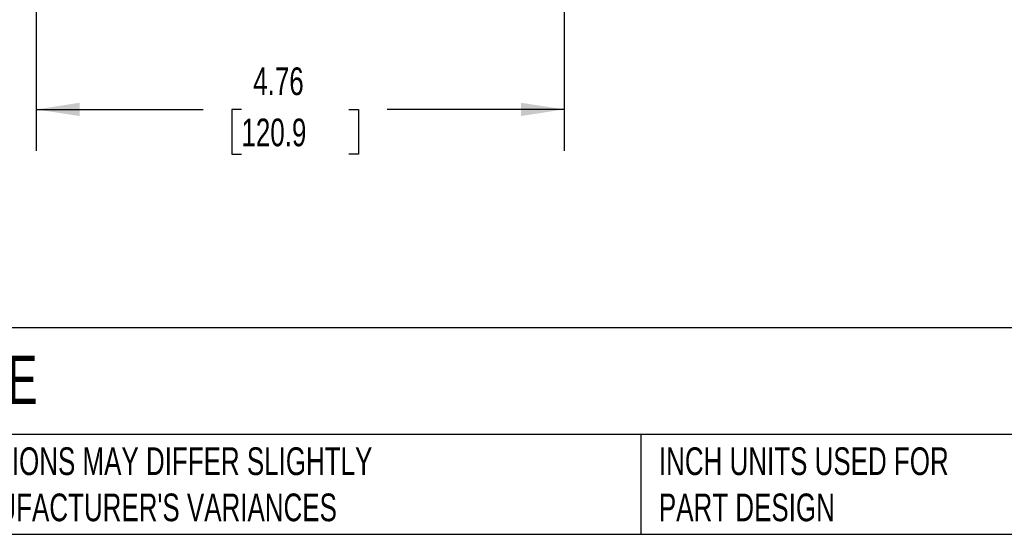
# Model space of a CAD drawing. Header units: inches. Extents: x 0.7 to 32.2, y 0.7 to 24.8.
# Tile 2 of 10: x 6.9 to 15.7, y 0.7 to 5.4. Entities that reach past the tile are written whole.
import ezdxf

# ---------------------------------------------------------------- set-up
doc = ezdxf.new("R2010")
doc.units = ezdxf.units.IN
doc.header["$LTSCALE"] = 3
doc.header["$MEASUREMENT"] = 0
doc.linetypes.add('SLD-Solid', pattern=[0])
doc.layers.add('DIMENSIONS', color=140, linetype='SLD-Solid', lineweight=25)
doc.layers.add('TEXT', color=140, linetype='SLD-Solid', lineweight=25)
doc.styles.add('SLDTEXTSTYLE0', font='TXT', dxfattribs={"width": 0.7})
doc.dimstyles.new('SLDDIMSTYLE0', dxfattribs={"dimtxt": 0.254883, "dimasz": 0.39, "dimexe": 0, "dimexo": 0.0625, "dimgap": 0.063721, "dimtad": 0, "dimtih": 1, "dimtoh": 1, "dimrnd": 1e-09, "dimzin": 12, "dimdsep": 46, "dimtxsty": 'SLDTEXTSTYLE0', "dimsah": 1, "dimcen": 0.09, "dimadec": 0, "dimazin": 3, "dimtfac": 1, "dimtofl": 0, "dimtmove": 0, "dimatfit": 3, "dimfxl": 0, "dimfrac": 2, "dimtolj": 1, "dimtzin": 12, "dimarcsym": 0})

# ---------------------------------------------------------------- blocks, each defined once
blk = doc.blocks.new('_D_2')
at = {"layer": 'DIMENSIONS'}
for p, q in [((7.0063, 7.0246), (7.0063, 4.2104)), ((11.7661, 7.0246), (11.7661, 4.2104)), ((7.0063, 4.5854), (8.5106, 4.5854)), ((8.856, 4.5854), (8.7704, 4.5854)), ((8.7704, 4.5854), (8.7704, 4.1803)), ((9.8254, 4.5854), (9.911, 4.5854)), ((9.911, 4.5854), (9.911, 4.1803)), ((11.7661, 4.5854), (10.1709, 4.5854)), ((8.7704, 4.1803), (8.856, 4.1803)), ((9.911, 4.1803), (9.8254, 4.1803))]:
    blk.add_line(p, q, dxfattribs=at)
for points in [[(7.0063, 4.5854), (7.3963, 4.5254), (7.3963, 4.6454)], [(11.7661, 4.5854), (11.3761, 4.6454), (11.3761, 4.5254)]]:
    blk.add_solid(points, dxfattribs=at)
at = {"layer": 'DIMENSIONS', "char_height": 0.25, "attachment_point": 1, "style": 'SLDTEXTSTYLE0'}
for s, insert in [('4.76', (8.962, 4.9647)), ('120.9', (8.856, 4.5026))]:
    blk.add_mtext(s, dxfattribs=dict(at, insert=insert))

msp = doc.modelspace()

# ---------------------------------------------------------------- linework, layer by layer
at = {"layer": 'TEXT'}
for p, q in [((32.25, 2.6133), (0.75, 2.6133)), ((32.25, 1.65), (0.75, 1.65)), ((12.4588, 1.65), (12.4588, 0.75)), ((0.75, 0.75), (32.25, 0.75))]:
    msp.add_line(p, q, dxfattribs=at)

# ---------------------------------------------------------------- texts
at = {"layer": 'TEXT', "attachment_point": 1, "style": 'SLDTEXTSTYLE0'}
for s, insert, char_height in [('RUB S95 MANUAL BALL VALVE', (0.9408, 2.3624), 0.4375), ("PART DIMENSIONS MAY DIFFER SLIGHTLY ^JDUE TO MANUFACTURER'S VARIANCES", (5.1865, 1.535), 0.25), ('INCH UNITS USED FOR ^JPART DESIGN', (12.6205, 1.535), 0.25)]:
    msp.add_mtext(s, dxfattribs=dict(at, insert=insert, char_height=char_height))

# ---------------------------------------------------------------- dimensions: what is measured, and where the dimension line sits
at = {"layer": 'DIMENSIONS'}
dim = msp.add_linear_dim(base=(7.0063, 4.5854), p1=(11.7661, 7.1746), p2=(7.0063, 7.1746), dimstyle='SLDDIMSTYLE0', dxfattribs=at)
dim.commit()
dim.dimension.update_dxf_attribs({"geometry": '_D_2', "text_midpoint": (9.3407, 4.5854), "dimtype": 160})

doc.saveas('drawing.dxf')
